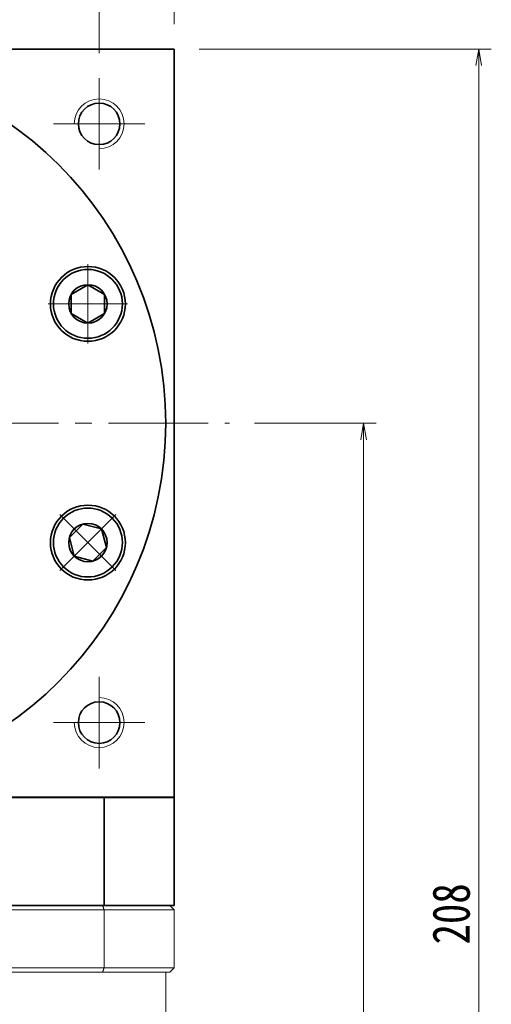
# Model space of a CAD drawing. Header units: millimetres. Extents: x -3 to 668, y 0 to 459.
# Tile 8 of 9: x 430 to 486, y 280 to 399. Entities that reach past the tile are written whole.
import ezdxf

# ---------------------------------------------------------------- set-up
doc = ezdxf.new("R2010")
doc.units = ezdxf.units.MM
doc.set_wipeout_variables(frame=1)
doc.linetypes.add('点画线', pattern=[18, 12, -2, 2, -2])
for name, color, linetype, lineweight in [('EB0', 7, 'Continuous', 35), ('中心线层', 1, '点画线', 18), ('尺寸线层', 3, 'Continuous', 18), ('粗实线', 7, 'Continuous', 40), ('粗实线层', 7, 'Continuous', 35)]:
    doc.layers.add(name, color=color, linetype=linetype, lineweight=lineweight)
doc.styles.add('宋体', font='SimSun.ttf', dxfattribs={"width": 0.8})
doc.dimstyles.new('A水平标注$0', dxfattribs={"dimtxt": 3.5, "dimasz": 2, "dimexe": 1.5, "dimexo": 3, "dimgap": 1.1, "dimtad": 1, "dimtoh": 1, "dimdec": 4, "dimdsep": 46, "dimtxsty": '宋体', "dimblk": 'OPEN', "dimcen": 3, "dimclrd": 3, "dimclre": 3, "dimclrt": 6, "dimadec": 0, "dimazin": 0, "dimtm": 1e-09, "dimtfac": 1, "dimtdec": 4, "dimtix": 1, "dimtmove": 0, "dimatfit": 3, "dimldrblk": 'OPEN', "dimfxl": 0, "dimlwd": 13, "dimlwe": 13, "dimarcsym": 0})

# ---------------------------------------------------------------- blocks, each defined once
blk = doc.blocks.new('_Open')
at = {"color": 0, "linetype": 'ByBlock', "lineweight": -2}
for p, q in [((-1, 0.167), (0, 0)), ((-1, -0.167), (0, 0)), ((0, 0), (-1, 0))]:
    blk.add_line(p, q, dxfattribs=at)
blk = doc.blocks.new('*D22')
at = {"layer": 'Defpoints', "color": 0, "transparency": 16777216}
for p in [(439.2, 402.67), (403.2, 398.05), (439.2, 391.55)]:
    blk.add_point(p, dxfattribs=at)
at = {"layer": '尺寸线层', "color": 3, "lineweight": 13, "transparency": 16777216}
for p, q in [((403.2, 401.05), (403.2, 404.17)), ((439.2, 394.55), (439.2, 404.17)), ((405.2, 402.67), (437.2, 402.67))]:
    blk.add_line(p, q, dxfattribs=at)
at = {"layer": '尺寸线层', "color": 3, "lineweight": 13, "transparency": 16777216, "xscale": 2, "yscale": 2, "zscale": 2, "rotation": 180}
blk.add_blockref('_Open', (403.2, 402.67), dxfattribs=at)
at = {"layer": '尺寸线层', "color": 3, "lineweight": 13, "transparency": 16777216, "xscale": 2, "yscale": 2, "zscale": 2}
blk.add_blockref('_Open', (439.2, 402.67), dxfattribs=at)
at = {"layer": '尺寸线层', "color": 6, "transparency": 16777216, "insert": (421.2, 405.97), "char_height": 4.5, "attachment_point": 5, "style": '宋体', "bg_fill": 3, "box_fill_scale": 1.1, "bg_fill_color": 257, "bg_fill_transparency": 0}
blk.add_mtext('36', dxfattribs=at)
blk = doc.blocks.new('*D25')
at = {"layer": 'Defpoints', "color": 0, "transparency": 16777216}
for p in [(448.2, 395.05), (447.8, 187.05), (484.81, 187.05)]:
    blk.add_point(p, dxfattribs=at)
at = {"layer": '尺寸线层', "color": 3, "lineweight": 13, "transparency": 16777216}
for p, q in [((451.2, 395.05), (486.31, 395.05)), ((484.81, 393.05), (484.81, 189.05)), ((450.8, 187.05), (486.31, 187.05))]:
    blk.add_line(p, q, dxfattribs=at)
at = {"layer": '尺寸线层', "color": 3, "lineweight": 13, "transparency": 16777216, "xscale": 2, "yscale": 2, "zscale": 2}
for p, rotation in [((484.81, 395.05), 89.99999999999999), ((484.81, 187.05), 270)]:
    blk.add_blockref('_Open', p, dxfattribs=dict(at, rotation=rotation))
at = {"layer": '尺寸线层', "color": 6, "transparency": 16777216, "insert": (481.51, 291.05), "char_height": 4.5, "attachment_point": 5, "rotation": 90, "style": '宋体', "bg_fill": 3, "box_fill_scale": 1.1, "bg_fill_color": 257, "bg_fill_transparency": 0}
blk.add_mtext('208', dxfattribs=at)
blk = doc.blocks.new('*D26')
at = {"layer": 'Defpoints', "color": 0, "transparency": 16777216}
for p in [(454.85, 350.05), (447.8, 187.05), (470.97, 187.05)]:
    blk.add_point(p, dxfattribs=at)
at = {"layer": '尺寸线层', "color": 3, "lineweight": 13, "transparency": 16777216}
for p, q in [((457.85, 350.05), (472.47, 350.05)), ((470.97, 348.05), (470.97, 189.05)), ((450.8, 187.05), (472.47, 187.05))]:
    blk.add_line(p, q, dxfattribs=at)
at = {"layer": '尺寸线层', "color": 3, "lineweight": 13, "transparency": 16777216, "xscale": 2, "yscale": 2, "zscale": 2}
for p, rotation in [((470.97, 350.05), 89.99999999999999), ((470.97, 187.05), 270)]:
    blk.add_blockref('_Open', p, dxfattribs=dict(at, rotation=rotation))
at = {"layer": '尺寸线层', "color": 6, "transparency": 16777216, "insert": (467.67, 268.55), "char_height": 4.5, "attachment_point": 5, "rotation": 90, "style": '宋体', "bg_fill": 3, "box_fill_scale": 1.1, "bg_fill_color": 257, "bg_fill_transparency": 0}
blk.add_mtext('163', dxfattribs=at)
blk = doc.blocks.new('*X10')
at = {"layer": '中心线层', "linetype": '点画线', "lineweight": 18}
for p, q in [((0, -4.76), (0, 4.76)), ((-4.76, 0), (4.76, 0))]:
    blk.add_line(p, q, dxfattribs=at)
at = {"layer": '粗实线层'}
for p, q in [((-2.31, 0), (-1.15, 2)), ((-1.15, 2), (1.15, 2)), ((2.31, 0), (1.15, 2)), ((2.31, 0), (1.15, 2)), ((-2.31, 0), (-1.15, -2)), ((2.31, 0), (1.15, -2)), ((-1.15, -2), (1.15, -2))]:
    blk.add_line(p, q, dxfattribs=at)
blk.add_circle((0, 0), 2.31, dxfattribs=at)
for start, end in [(0, 180), (180, 360)]:
    blk.add_arc((0, 0), 4.14, start, end, dxfattribs=at)
blk = doc.blocks.new('*D28')
at = {"layer": 'Defpoints', "color": 0, "transparency": 16777216}
for p in [(448.2, 417.71), (358.2, 395.05), (448.2, 395.05)]:
    blk.add_point(p, dxfattribs=at)
at = {"layer": '尺寸线层', "color": 3, "lineweight": 13, "transparency": 16777216}
for p, q in [((358.2, 398.05), (358.2, 419.21)), ((448.2, 398.05), (448.2, 419.21)), ((360.2, 417.71), (446.2, 417.71))]:
    blk.add_line(p, q, dxfattribs=at)
at = {"layer": '尺寸线层', "color": 3, "lineweight": 13, "transparency": 16777216, "xscale": 2, "yscale": 2, "zscale": 2, "rotation": 180}
blk.add_blockref('_Open', (358.2, 417.71), dxfattribs=at)
at = {"layer": '尺寸线层', "color": 3, "lineweight": 13, "transparency": 16777216, "xscale": 2, "yscale": 2, "zscale": 2}
blk.add_blockref('_Open', (448.2, 417.71), dxfattribs=at)
at = {"layer": '尺寸线层', "color": 6, "transparency": 16777216, "insert": (402.07, 421.01), "char_height": 4.5, "attachment_point": 5, "style": '宋体', "bg_fill": 3, "box_fill_scale": 1.1, "bg_fill_color": 257, "bg_fill_transparency": 0}
blk.add_mtext('90', dxfattribs=at)

msp = doc.modelspace()

# ---------------------------------------------------------------- linework, layer by layer
at = {"color": 7, "linetype": 'Continuous', "lineweight": 15}
for p, q in [((366.61, 291.55), (439.79, 291.55)), ((439.62, 292.05), (366.79, 292.05)), ((439.79, 284.55), (439.79, 291.55)), ((439.79, 284.55), (366.61, 284.55)), ((366.79, 284.05), (439.62, 284.05))]:
    msp.add_line(p, q, dxfattribs=at)
for points in [[(439.62, 292.05), (439.79, 291.55)], [(439.79, 284.55), (439.62, 284.05)], [(447.2, 284.05), (447.2, 258.05)]]:
    msp.add_open_spline(points, degree=1, dxfattribs=at)
at = {"layer": '中心线层'}
for p, q in [((439.2, 391.55), (439.2, 380.55)), ((433.7, 386.05), (444.7, 386.05)), ((350.31, 350.05), (454.85, 350.05)), ((439.2, 319.55), (439.2, 308.55)), ((444.7, 314.05), (433.7, 314.05))]:
    msp.add_line(p, q, dxfattribs=at)
at = {"layer": '粗实线', "lineweight": 40}
msp.add_line((448.2, 305.05), (358.2, 305.05), dxfattribs=at)
at = {"layer": '粗实线层'}
for p, q in [((358.2, 395.05), (448.2, 395.05)), ((448.2, 305.05), (448.2, 395.05)), ((439.79, 292.05), (439.79, 305.05))]:
    msp.add_line(p, q, dxfattribs=at)
for centre, radius in [((439.2, 386.05), 2.5), ((437.85, 364.4), 4.5), ((437.85, 335.7), 4.5), ((439.2, 314.05), 2.5)]:
    msp.add_circle(centre, radius, dxfattribs=at)
at = {"layer": '粗实线层', "lineweight": 18}
for centre, start, end in [((439.2, 386.05), 270, 180), ((439.2, 314.05), 180, 90)]:
    msp.add_arc(centre, 3, start, end, dxfattribs=at)

# ---------------------------------------------------------------- next in the draw order: dimensions: what is measured, and where the dimension line sits
at = {"layer": '尺寸线层'}
dim = msp.add_linear_dim(base=(439.2, 402.67), p1=(403.2, 398.05), p2=(439.2, 391.55), dimstyle='A水平标注$0', override={"dimtxt": 4.5, "dimdec": 1, "dimpost": '<>', "dimblk": 'Open', "dimtvp": 0.1, "dimtfill": 1, "dimtfillclr": 256}, dxfattribs=at)
dim.commit()
dim.dimension.update_dxf_attribs({"geometry": '*D22', "text_midpoint": (421.2, 405.97)})
dim = msp.add_linear_dim(base=(484.81, 187.05), p1=(448.2, 395.05), p2=(447.8, 187.05), angle=270, dimstyle='A水平标注$0', override={"dimtxt": 4.5, "dimdec": 1, "dimpost": '<>', "dimblk": 'Open', "dimtvp": 0.1, "dimtfill": 1, "dimtfillclr": 256}, dxfattribs=at)
dim.commit()
dim.dimension.update_dxf_attribs({"geometry": '*D25', "text_midpoint": (481.51, 291.05)})

# ---------------------------------------------------------------- next in the draw order: linework, layer by layer
at = {"layer": '粗实线层'}
msp.add_circle((403.2, 350.05), 44, dxfattribs=at)

# ---------------------------------------------------------------- next in the draw order: dimensions: what is measured, and where the dimension line sits
at = {"layer": '尺寸线层'}
dim = msp.add_linear_dim(base=(448.2, 417.71), p1=(358.2, 395.05), p2=(448.2, 395.05), dimstyle='A水平标注$0', override={"dimtxt": 4.5, "dimdec": 1, "dimpost": '<>', "dimblk": 'Open', "dimtvp": 0.1, "dimtfill": 1, "dimtfillclr": 256}, dxfattribs=at)
dim.commit()
dim.dimension.update_dxf_attribs({"geometry": '*D28', "text_midpoint": (402.07, 417.71), "dimtype": 160})
dim = msp.add_linear_dim(base=(470.97, 187.05), p1=(454.85, 350.05), p2=(447.8, 187.05), angle=270, dimstyle='A水平标注$0', override={"dimtxt": 4.5, "dimgap": 1.1, "dimtad": 1, "dimjust": 0, "dimdec": 1, "dimlfac": 1, "dimpost": '<>', "dimse1": 0, "dimse2": 0, "dimsd1": 0, "dimsd2": 0, "dimtofl": 1, "dimtvp": 0.1}, dxfattribs=at)
dim.commit()
dim.dimension.update_dxf_attribs({"geometry": '*D26', "text_midpoint": (467.67, 268.55)})

# ---------------------------------------------------------------- next in the draw order: linework, layer by layer
at = {"color": 7, "linetype": 'Continuous', "lineweight": 15}
for p, q in [((447.7, 292.05), (439.62, 292.05)), ((439.79, 291.55), (448.2, 291.55)), ((448.2, 291.55), (448.2, 284.55)), ((448.2, 284.55), (439.79, 284.55)), ((439.62, 284.05), (447.7, 284.05))]:
    msp.add_line(p, q, dxfattribs=at)
for points in [[(447.7, 292.05), (448.2, 291.55)], [(447.7, 284.05), (448.2, 284.55)]]:
    msp.add_open_spline(points, degree=1, dxfattribs=at)
at = {"layer": 'EB0'}
msp.add_line((448.2, 292.05), (358.2, 292.05), dxfattribs=at)
msp.add_line((448.2, 292.05), (358.2, 292.05), dxfattribs=at)
at = {"layer": '粗实线层'}
for p, q in [((448.2, 292.05), (448.2, 305.05)), ((358.2, 292.05), (448.2, 292.05)), ((358.2, 292.05), (448.2, 292.05))]:
    msp.add_line(p, q, dxfattribs=at)

# ---------------------------------------------------------------- next in the draw order: wipeouts: each hides what was drawn before it
for points in [[(437.85, 360.26), (437.87, 360.26), (437.9, 360.26), (437.92, 360.26), (437.95, 360.26), (437.97, 360.26), (437.99, 360.26), (438.02, 360.26), (438.04, 360.27), (438.07, 360.27), (438.09, 360.27), (438.11, 360.27), (438.14, 360.27), (438.16, 360.27), (438.19, 360.27), (438.21, 360.28), (438.24, 360.28), (438.26, 360.28), (438.28, 360.28), (438.31, 360.29), (438.33, 360.29), (438.36, 360.29), (438.38, 360.3), (438.4, 360.3), (438.43, 360.3), (438.45, 360.31), (438.48, 360.31), (438.5, 360.31), (438.52, 360.32), (438.55, 360.32), (438.57, 360.32), (438.57, 360.32), (438.76, 360.36), (438.95, 360.41), (439.13, 360.47), (439.31, 360.53), (439.49, 360.6), (439.67, 360.68), (439.84, 360.77), (440, 360.87), (440.17, 360.97), (440.32, 361.08), (440.47, 361.2), (440.62, 361.33), (440.76, 361.46), (440.89, 361.6), (441.02, 361.74), (441.14, 361.89), (441.25, 362.05), (441.36, 362.21), (441.46, 362.37), (441.55, 362.54), (441.63, 362.72), (441.7, 362.9), (441.77, 363.08), (441.83, 363.26), (441.88, 363.45), (441.92, 363.64), (441.95, 363.83), (441.97, 364.02), (441.98, 364.21), (441.99, 364.4), (441.99, 364.4), (441.98, 364.59), (441.97, 364.79), (441.95, 364.98), (441.92, 365.17), (441.88, 365.35), (441.83, 365.54), (441.77, 365.72), (441.7, 365.91), (441.63, 366.08), (441.55, 366.26), (441.46, 366.43), (441.36, 366.59), (441.25, 366.75), (441.14, 366.91), (441.02, 367.06), (440.89, 367.2), (440.76, 367.34), (440.62, 367.48), (440.47, 367.6), (440.32, 367.72), (440.17, 367.83), (440, 367.94), (439.84, 368.03), (439.67, 368.12), (439.49, 368.2), (439.31, 368.27), (439.13, 368.34), (438.95, 368.39), (438.76, 368.44), (438.57, 368.48), (438.57, 368.48), (438.55, 368.48), (438.52, 368.49), (438.5, 368.49), (438.48, 368.49), (438.45, 368.5), (438.43, 368.5), (438.4, 368.5), (438.38, 368.51), (438.36, 368.51), (438.33, 368.51), (438.31, 368.52), (438.28, 368.52), (438.26, 368.52), (438.24, 368.52), (438.21, 368.53), (438.19, 368.53), (438.16, 368.53), (438.14, 368.53), (438.11, 368.53), (438.09, 368.53), (438.07, 368.54), (438.04, 368.54), (438.02, 368.54), (437.99, 368.54), (437.97, 368.54), (437.95, 368.54), (437.92, 368.54), (437.9, 368.54), (437.87, 368.54), (437.85, 368.54), (437.85, 368.54), (437.63, 368.54), (437.42, 368.52), (437.2, 368.49), (436.99, 368.45), (436.78, 368.4), (436.57, 368.34), (436.36, 368.27), (436.16, 368.18), (435.97, 368.09), (435.78, 367.99), (435.59, 367.87), (435.41, 367.75), (435.24, 367.62), (435.08, 367.48), (434.92, 367.33), (434.77, 367.17), (434.63, 367.01), (434.5, 366.83), (434.38, 366.66), (434.26, 366.47), (434.16, 366.28), (434.07, 366.08), (433.98, 365.88), (433.91, 365.68), (433.85, 365.47), (433.8, 365.26), (433.76, 365.05), (433.73, 364.83), (433.71, 364.62), (433.71, 364.4), (433.71, 364.4), (433.71, 364.18), (433.73, 363.97), (433.76, 363.75), (433.8, 363.54), (433.85, 363.33), (433.91, 363.12), (433.98, 362.92), (434.07, 362.72), (434.16, 362.52), (434.26, 362.33), (434.38, 362.15), (434.5, 361.97), (434.63, 361.8), (434.77, 361.63), (434.92, 361.47), (435.08, 361.32), (435.24, 361.18), (435.41, 361.05), (435.59, 360.93), (435.78, 360.82), (435.97, 360.71), (436.16, 360.62), (436.36, 360.54), (436.57, 360.46), (436.78, 360.4), (436.99, 360.35), (437.2, 360.31), (437.42, 360.28), (437.63, 360.27)], [(434.92, 332.77), (434.94, 332.76), (434.96, 332.74), (434.97, 332.72), (434.99, 332.7), (435.01, 332.69), (435.03, 332.67), (435.04, 332.65), (435.06, 332.64), (435.08, 332.62), (435.1, 332.61), (435.12, 332.59), (435.13, 332.57), (435.15, 332.56), (435.17, 332.54), (435.19, 332.53), (435.21, 332.51), (435.23, 332.5), (435.25, 332.48), (435.26, 332.47), (435.28, 332.45), (435.3, 332.44), (435.32, 332.42), (435.34, 332.41), (435.36, 332.39), (435.38, 332.38), (435.4, 332.36), (435.42, 332.35), (435.44, 332.33), (435.46, 332.32), (435.48, 332.31), (435.48, 332.31), (435.64, 332.2), (435.8, 332.1), (435.97, 332.01), (436.15, 331.93), (436.32, 331.85), (436.5, 331.78), (436.69, 331.73), (436.87, 331.68), (437.06, 331.64), (437.25, 331.6), (437.44, 331.58), (437.63, 331.57), (437.83, 331.56), (438.02, 331.56), (438.21, 331.58), (438.4, 331.6), (438.59, 331.63), (438.78, 331.67), (438.97, 331.71), (439.15, 331.77), (439.33, 331.84), (439.51, 331.91), (439.69, 331.99), (439.86, 332.08), (440.02, 332.18), (440.18, 332.28), (440.34, 332.39), (440.49, 332.51), (440.64, 332.64), (440.78, 332.77), (440.78, 332.77), (440.91, 332.91), (441.03, 333.06), (441.15, 333.21), (441.27, 333.36), (441.37, 333.53), (441.47, 333.69), (441.56, 333.86), (441.64, 334.04), (441.71, 334.21), (441.78, 334.4), (441.83, 334.58), (441.88, 334.77), (441.92, 334.95), (441.95, 335.15), (441.97, 335.34), (441.98, 335.53), (441.99, 335.72), (441.98, 335.91), (441.97, 336.11), (441.94, 336.3), (441.91, 336.49), (441.87, 336.67), (441.82, 336.86), (441.76, 337.04), (441.7, 337.22), (441.62, 337.4), (441.54, 337.58), (441.45, 337.74), (441.35, 337.91), (441.24, 338.07), (441.24, 338.07), (441.23, 338.09), (441.21, 338.11), (441.2, 338.13), (441.19, 338.15), (441.17, 338.17), (441.16, 338.19), (441.14, 338.21), (441.13, 338.23), (441.11, 338.25), (441.1, 338.26), (441.08, 338.28), (441.07, 338.3), (441.05, 338.32), (441.04, 338.34), (441.02, 338.36), (441.01, 338.38), (440.99, 338.4), (440.97, 338.41), (440.96, 338.43), (440.94, 338.45), (440.93, 338.47), (440.91, 338.49), (440.89, 338.5), (440.88, 338.52), (440.86, 338.54), (440.84, 338.56), (440.83, 338.58), (440.81, 338.59), (440.79, 338.61), (440.78, 338.63), (440.78, 338.63), (440.62, 338.78), (440.45, 338.92), (440.28, 339.05), (440.1, 339.17), (439.92, 339.29), (439.73, 339.39), (439.53, 339.48), (439.33, 339.56), (439.13, 339.64), (438.92, 339.7), (438.71, 339.75), (438.5, 339.79), (438.28, 339.82), (438.06, 339.83), (437.85, 339.84), (437.63, 339.83), (437.42, 339.82), (437.2, 339.79), (436.99, 339.75), (436.78, 339.7), (436.57, 339.64), (436.36, 339.56), (436.16, 339.48), (435.97, 339.39), (435.78, 339.29), (435.59, 339.17), (435.41, 339.05), (435.24, 338.92), (435.08, 338.78), (434.92, 338.63), (434.92, 338.63), (434.77, 338.47), (434.63, 338.31), (434.5, 338.13), (434.38, 337.95), (434.26, 337.77), (434.16, 337.58), (434.07, 337.38), (433.98, 337.18), (433.91, 336.98), (433.85, 336.77), (433.8, 336.56), (433.76, 336.35), (433.73, 336.13), (433.71, 335.92), (433.71, 335.7), (433.71, 335.48), (433.73, 335.27), (433.76, 335.05), (433.8, 334.84), (433.85, 334.63), (433.91, 334.42), (433.98, 334.22), (434.07, 334.02), (434.16, 333.82), (434.26, 333.63), (434.38, 333.44), (434.5, 333.27), (434.63, 333.09), (434.77, 332.93)]]:
    msp.add_wipeout(points).dxf.layer = '粗实线层'

# ---------------------------------------------------------------- next in the draw order: block references
for p, rotation in [((437.85, 364.4), 270), ((437.85, 335.7), 225.0000000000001)]:
    msp.add_blockref('*X10', p, dxfattribs=dict(at, rotation=rotation))

doc.saveas('drawing.dxf')
